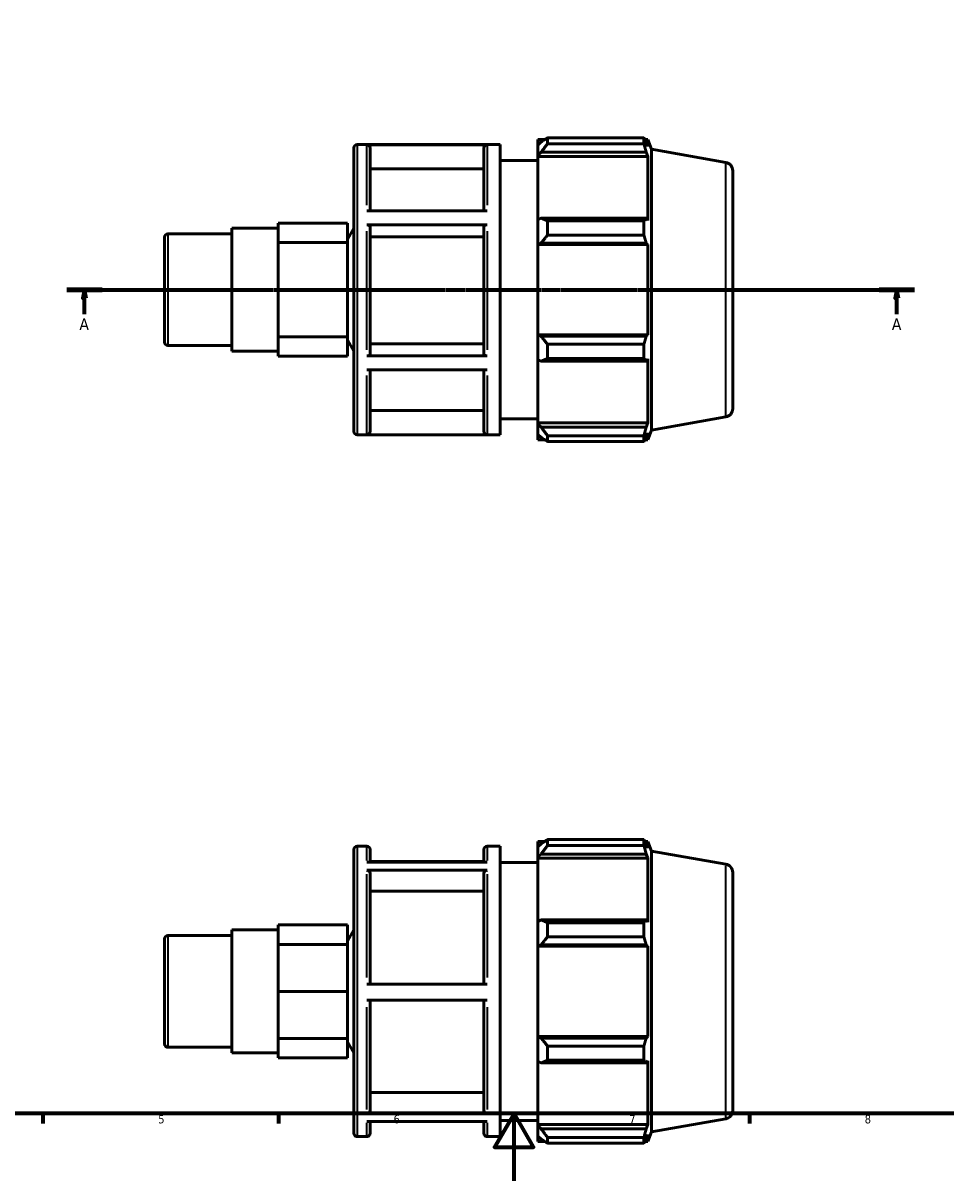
# Model space of a CAD drawing. Header units: millimetres. Extents: x 0 to 931, y 0 to 646.
# Tile 2 of 5: x 274 to 549, y 0 to 344. Entities that reach past the tile are written whole.
import ezdxf

# ---------------------------------------------------------------- set-up
doc = ezdxf.new("R2010")
doc.units = ezdxf.units.MM
doc.linetypes.add('CHAIN', pattern=[0.7087, 0.4724, -0.0591, 0.1181, -0.0591])
for name, color, linetype, lineweight in [('Border (ISO)', 7, 'Continuous', 70), ('Section Line (ISO)', 7, 'CHAIN', 70), ('Visible (ISO)', 7, 'Continuous', 50), ('Visible Narrow (ISO)', 7, 'Continuous', 35)]:
    doc.layers.add(name, color=color, linetype=linetype, lineweight=lineweight)
doc.styles.add('Label Text (ISO)', font='tahoma.ttf')
doc.styles.add('Note Text (ISO)', font='tahoma.ttf')

# ---------------------------------------------------------------- blocks, each defined once
blk = doc.blocks.new('Borders Default Border')
at = {"layer": 'Border (ISO)'}
for p, q in [((280.33, 20), (280.33, 17.1)), ((350.42, 20), (350.42, 17.1)), ((490.58, 20), (490.58, 17.1))]:
    blk.add_line(p, q, dxfattribs=at)
at = {"layer": 'Border (ISO)', "flags": 128}
for points in [[(20, 20), (20, 574), (821, 574), (821, 20), (20, 20)], [(420.5, 0), (420.5, 20), (414.73, 10), (426.27, 10), (420.5, 20)]]:
    blk.add_lwpolyline(points, dxfattribs=at)
at = {"layer": 'Border (ISO)', "color": 232, "true_color": 0xca0064, "char_height": 2.5, "attachment_point": 7, "style": 'Note Text (ISO)'}
for s, insert in [('5', (314.64, 17.05)), ('6', (384.66, 17.05)), ('7', (454.77, 17.1)), ('8', (524.81, 17.04))]:
    blk.add_mtext(s, dxfattribs=dict(at, insert=insert))
blk = doc.blocks.new('2dTransSection0')
at = {"layer": 'Section Line (ISO)', "linetype": 'CHAIN'}
blk.add_line((287.43, 265.11), (539.63, 265.11), dxfattribs=at)
at = {"layer": 'Section Line (ISO)', "linetype": 'Continuous', "lineweight": 140}
for p, q in [((287.43, 265.11), (297.94, 265.11)), ((529.12, 265.11), (539.63, 265.11))]:
    blk.add_line(p, q, dxfattribs=at)
at = {"layer": 'Section Line (ISO)', "linetype": 'Continuous'}
for p, q in [((292.69, 265.11), (292.19, 262.61)), ((292.19, 262.61), (293.19, 262.61)), ((292.69, 262.61), (292.69, 265.11)), ((293.19, 262.61), (292.69, 265.11)), ((292.69, 257.85), (292.69, 262.61)), ((534.37, 265.11), (533.87, 262.61)), ((533.87, 262.61), (534.87, 262.61)), ((534.37, 262.61), (534.37, 265.11)), ((534.87, 262.61), (534.37, 265.11)), ((534.37, 257.85), (534.37, 262.61))]:
    blk.add_line(p, q, dxfattribs=at)
at = {"layer": 'Section Line (ISO)', "linetype": 'Continuous', "flags": 128}
for points in [[(293.19, 262.61), (292.69, 265.11), (292.19, 262.61), (293.19, 262.61)], [(534.87, 262.61), (534.37, 265.11), (533.87, 262.61), (534.87, 262.61)]]:
    blk.add_lwpolyline(points, dxfattribs=at)
at = {"layer": 'Section Line (ISO)'}
for points in [[(293.19, 262.61), (292.69, 265.11), (292.19, 262.61), (293.19, 262.61)], [(534.87, 262.61), (534.37, 265.11), (533.87, 262.61), (534.87, 262.61)]]:
    blk.add_solid(points, dxfattribs=at)
at = {"layer": 'Section Line (ISO)', "char_height": 3.5, "attachment_point": 7, "style": 'Label Text (ISO)'}
for insert in [(291.2, 253.11), (532.89, 253.11)]:
    blk.add_mtext('A', dxfattribs=dict(at, insert=insert))

msp = doc.modelspace()

# ---------------------------------------------------------------- linework, layer by layer
at = {"layer": 'Visible (ISO)'}
for p, q in [((430.468, 310.271), (430.468, 308.535)), ((430.468, 310.271), (459.116, 310.271)), ((459.116, 308.535), (459.116, 310.271)), ((372.865, 222.907), (372.865, 307.307)), ((373.865, 308.307), (416.322, 308.307)), ((412.493, 308.227), (376.693, 308.227)), ((377.693, 307.225), (377.693, 288.562)), ((411.493, 288.562), (411.493, 307.225)), ((416.322, 221.907), (416.322, 308.307)), ((427.588, 309.747), (427.588, 308.138)), ((427.588, 309.747), (429.632, 309.747)), ((428.548, 309.054), (427.588, 308.138)), ((427.588, 305.128), (427.588, 308.138)), ((459.116, 308.535), (430.468, 308.535)), ((459.421, 309.747), (460.339, 309.747)), ((460.339, 307.68), (459.815, 309.054)), ((461.388, 306.864), (460.339, 309.747)), ((460.339, 307.68), (460.339, 309.747)), ((461.388, 223.349), (461.388, 306.864)), ((483.465, 302.971), (461.388, 306.864)), ((416.322, 303.507), (427.588, 303.507)), ((427.588, 305.128), (428.548, 305.98)), ((427.588, 304.703), (427.588, 305.128)), ((427.588, 304.703), (427.588, 285.941)), ((427.588, 304.703), (460.339, 304.703)), ((428.548, 305.98), (459.815, 305.98)), ((459.815, 305.98), (460.339, 304.703)), ((460.339, 285.719), (460.339, 304.703)), ((411.493, 301.011), (377.693, 301.011)), ((485.531, 300.509), (485.531, 229.704)), ((376.693, 288.562), (412.493, 288.562)), ((428.548, 286.384), (427.588, 285.941)), ((427.588, 278.674), (427.588, 285.941)), ((459.815, 286.384), (428.548, 286.384)), ((460.339, 285.719), (459.815, 286.384)), ((336.531, 246.82), (336.531, 283.393)), ((336.531, 283.393), (350.297, 283.393)), ((350.297, 282.001), (350.297, 284.9)), ((370.945, 284.9), (350.297, 284.9)), ((370.945, 279.103), (370.945, 284.9)), ((370.945, 280.069), (372.865, 283.393)), ((412.493, 284.392), (376.693, 284.392)), ((377.693, 283.891), (377.693, 245.917)), ((411.493, 245.917), (411.493, 283.891)), ((430.468, 285.55), (430.468, 281.36)), ((430.468, 285.55), (459.116, 285.55)), ((459.116, 281.36), (459.116, 285.55)), ((316.531, 249.482), (316.531, 280.731)), ((317.531, 281.731), (336.531, 281.731)), ((350.297, 279.103), (350.297, 282.001)), ((350.297, 272.105), (350.297, 279.103)), ((370.945, 279.103), (350.297, 279.103)), ((370.945, 265.107), (370.945, 279.103)), ((411.493, 280.784), (377.693, 280.784)), ((427.588, 278.674), (428.548, 278.963)), ((428.548, 278.963), (459.815, 278.963)), ((459.116, 281.36), (430.468, 281.36)), ((459.815, 278.963), (460.339, 278.53)), ((427.588, 278.53), (427.588, 278.674)), ((427.588, 278.53), (427.588, 251.683)), ((427.588, 278.53), (460.339, 278.53)), ((460.339, 251.683), (460.339, 278.53)), ((350.297, 265.107), (350.297, 272.105)), ((350.297, 258.108), (350.297, 265.107)), ((370.945, 265.107), (350.297, 265.107)), ((370.945, 251.11), (370.945, 265.107)), ((350.297, 251.11), (350.297, 258.108)), ((427.588, 251.539), (427.588, 251.683)), ((427.588, 251.683), (460.339, 251.683)), ((428.548, 251.25), (427.588, 251.539)), ((427.588, 244.272), (427.588, 251.539)), ((460.339, 251.683), (459.815, 251.25)), ((317.531, 248.482), (336.531, 248.482)), ((350.297, 248.212), (350.297, 251.11)), ((370.945, 251.11), (350.297, 251.11)), ((350.297, 245.313), (350.297, 248.212)), ((370.945, 245.313), (370.945, 251.11)), ((370.945, 250.144), (372.865, 246.82)), ((377.693, 249.022), (411.493, 249.022)), ((459.815, 251.25), (428.548, 251.25)), ((430.468, 248.853), (430.468, 244.663)), ((430.468, 248.853), (459.116, 248.853)), ((459.116, 244.663), (459.116, 248.853)), ((336.531, 246.82), (350.297, 246.82)), ((370.945, 245.313), (350.297, 245.313)), ((376.693, 245.417), (412.493, 245.417)), ((459.116, 244.663), (430.468, 244.663)), ((412.493, 241.272), (376.693, 241.272)), ((377.693, 241.272), (377.693, 222.963)), ((411.493, 222.963), (411.493, 241.272)), ((427.588, 244.272), (428.548, 243.829)), ((427.588, 244.272), (427.588, 225.51)), ((428.548, 243.829), (459.815, 243.829)), ((459.815, 243.829), (460.339, 244.494)), ((460.339, 225.51), (460.339, 244.494)), ((377.693, 229.172), (411.493, 229.172)), ((416.322, 226.707), (427.588, 226.707)), ((427.588, 225.085), (427.588, 225.51)), ((427.588, 225.51), (460.339, 225.51)), ((427.588, 222.075), (427.588, 225.085)), ((428.548, 224.233), (427.588, 225.085)), ((459.815, 224.233), (428.548, 224.233)), ((460.339, 225.51), (459.815, 224.233)), ((483.465, 227.242), (461.388, 223.349)), ((373.865, 221.907), (416.322, 221.907)), ((376.693, 221.961), (412.493, 221.961)), ((427.588, 222.075), (428.548, 221.159)), ((427.588, 222.075), (427.588, 220.467)), ((427.588, 220.467), (429.632, 220.467)), ((430.468, 221.678), (430.468, 219.942)), ((430.468, 221.678), (459.116, 221.678)), ((459.116, 219.942), (459.116, 221.678)), ((459.421, 220.467), (460.339, 220.467)), ((459.815, 221.159), (460.339, 222.533)), ((461.388, 223.349), (460.339, 220.467)), ((460.339, 220.467), (460.339, 222.533)), ((459.116, 219.942), (430.468, 219.942)), ((427.588, 100.99), (427.588, 99.381)), ((427.588, 100.99), (429.632, 100.99)), ((428.548, 100.297), (427.588, 99.381)), ((430.468, 101.514), (430.468, 99.778)), ((430.468, 101.514), (459.116, 101.514)), ((459.116, 99.778), (459.116, 101.514)), ((459.421, 100.99), (460.339, 100.99)), ((460.339, 98.924), (459.815, 100.297)), ((461.388, 98.107), (460.339, 100.99)), ((460.339, 98.924), (460.339, 100.99)), ((372.865, 14.15), (372.865, 98.55)), ((373.865, 99.55), (376.693, 99.55)), ((377.693, 98.55), (377.693, 94.802)), ((411.493, 94.802), (411.493, 98.55)), ((412.493, 99.55), (416.322, 99.55)), ((416.322, 13.15), (416.322, 99.55)), ((427.588, 96.372), (427.588, 99.381)), ((427.588, 96.372), (428.548, 97.223)), ((428.548, 97.223), (459.815, 97.223)), ((459.116, 99.778), (430.468, 99.778)), ((459.815, 97.223), (460.339, 95.946)), ((461.388, 14.593), (461.388, 98.107)), ((483.465, 94.214), (461.388, 98.107)), ((376.693, 94.802), (412.493, 94.802)), ((411.493, 95.006), (377.693, 95.006)), ((416.322, 94.75), (427.588, 94.75)), ((427.588, 95.946), (427.588, 96.372)), ((427.588, 95.946), (427.588, 77.184)), ((427.588, 95.946), (460.339, 95.946)), ((460.339, 76.962), (460.339, 95.946)), ((412.493, 92.38), (376.693, 92.38)), ((377.693, 91.512), (377.693, 58.524)), ((411.493, 58.524), (411.493, 91.512)), ((485.531, 91.752), (485.531, 20.947)), ((411.493, 86.13), (377.693, 86.13)), ((370.945, 76.143), (350.297, 76.143)), ((350.297, 73.245), (350.297, 76.143)), ((370.945, 70.346), (370.945, 76.143)), ((428.548, 77.627), (427.588, 77.184)), ((427.588, 69.917), (427.588, 77.184)), ((459.815, 77.627), (428.548, 77.627)), ((430.468, 76.793), (430.468, 72.603)), ((430.468, 76.793), (459.116, 76.793)), ((459.116, 72.603), (459.116, 76.793)), ((460.339, 76.962), (459.815, 77.627)), ((317.531, 72.974), (336.531, 72.974)), ((336.531, 38.063), (336.531, 74.637)), ((336.531, 74.637), (350.297, 74.637)), ((350.297, 70.346), (350.297, 73.245)), ((370.945, 71.312), (372.865, 74.637)), ((459.116, 72.603), (430.468, 72.603)), ((316.531, 40.725), (316.531, 71.974)), ((370.945, 70.346), (350.297, 70.346)), ((350.297, 63.348), (350.297, 70.346)), ((370.945, 56.35), (370.945, 70.346)), ((427.588, 69.917), (428.548, 70.206)), ((427.588, 69.773), (427.588, 69.917)), ((427.588, 69.773), (427.588, 42.926)), ((427.588, 69.773), (460.339, 69.773)), ((428.548, 70.206), (459.815, 70.206)), ((459.815, 70.206), (460.339, 69.773)), ((460.339, 42.926), (460.339, 69.773)), ((350.297, 56.35), (350.297, 63.348)), ((350.297, 49.352), (350.297, 56.35)), ((370.945, 56.35), (350.297, 56.35)), ((370.945, 42.353), (370.945, 56.35)), ((376.693, 58.524), (412.493, 58.524)), ((412.493, 53.724), (376.693, 53.724)), ((377.693, 53.724), (377.693, 20.939)), ((411.493, 20.939), (411.493, 53.724)), ((350.297, 42.353), (350.297, 49.352)), ((350.297, 39.455), (350.297, 42.353)), ((370.945, 42.353), (350.297, 42.353)), ((370.945, 36.556), (370.945, 42.353)), ((370.945, 41.388), (372.865, 38.063)), ((427.588, 42.782), (427.588, 42.926)), ((427.588, 42.926), (460.339, 42.926)), ((427.588, 35.516), (427.588, 42.782)), ((428.548, 42.493), (427.588, 42.782)), ((459.815, 42.493), (428.548, 42.493)), ((460.339, 42.926), (459.815, 42.493)), ((317.531, 39.725), (336.531, 39.725)), ((336.531, 38.063), (350.297, 38.063)), ((350.297, 36.556), (350.297, 39.455)), ((430.468, 40.097), (430.468, 35.906)), ((430.468, 40.097), (459.116, 40.097)), ((459.116, 35.906), (459.116, 40.097)), ((370.945, 36.556), (350.297, 36.556)), ((427.588, 35.516), (427.588, 16.753)), ((427.588, 35.516), (428.548, 35.072)), ((428.548, 35.072), (459.815, 35.072)), ((459.116, 35.906), (430.468, 35.906)), ((459.815, 35.072), (460.339, 35.737)), ((460.339, 16.753), (460.339, 35.737)), ((377.693, 26.317), (411.493, 26.317)), ((376.693, 20.072), (412.493, 20.072)), ((412.493, 17.694), (376.693, 17.694)), ((377.693, 17.694), (377.693, 14.15)), ((411.493, 14.15), (411.493, 17.694)), ((416.322, 17.95), (427.588, 17.95)), ((483.465, 18.485), (461.388, 14.593)), ((427.588, 16.328), (427.588, 16.753)), ((427.588, 16.753), (460.339, 16.753)), ((427.588, 13.318), (427.588, 16.328)), ((428.548, 15.476), (427.588, 16.328)), ((459.815, 15.476), (428.548, 15.476)), ((460.339, 16.753), (459.815, 15.476)), ((461.388, 14.593), (460.339, 11.71)), ((373.865, 13.15), (376.693, 13.15)), ((412.493, 13.15), (416.322, 13.15)), ((427.588, 13.318), (427.588, 11.71)), ((427.588, 13.318), (428.548, 12.402)), ((427.588, 11.71), (429.632, 11.71)), ((430.468, 12.921), (430.468, 11.185)), ((430.468, 12.921), (459.116, 12.921)), ((459.116, 11.185), (430.468, 11.185)), ((459.116, 11.185), (459.116, 12.921)), ((459.421, 11.71), (460.339, 11.71)), ((459.815, 12.402), (460.339, 13.776)), ((460.339, 11.71), (460.339, 13.776))]:
    msp.add_line(p, q, dxfattribs=at)
for centre, radius, start, end in [((373.865, 307.307), 1, 90, 180), ((483.031, 300.509), 2.5, 0, 80), ((317.531, 280.731), 1, 90, 180), ((317.531, 249.482), 1, 180, 270), ((483.031, 229.704), 2.5, 280, 0), ((373.865, 222.907), 1, 180, 270), ((373.865, 98.55), 1, 90, 180), ((376.693, 98.55), 1, 0, 90), ((412.493, 98.55), 1, 90, 180), ((483.031, 91.752), 2.5, 0, 80), ((317.531, 71.974), 1, 90, 180), ((317.531, 40.725), 1, 180, 270), ((483.031, 20.947), 2.5, 280, 0), ((373.865, 14.15), 1, 180, 270), ((376.693, 14.15), 1, 270, 0), ((412.493, 14.15), 1, 180, 270)]:
    msp.add_arc(centre, radius, start, end, dxfattribs=at)
for points, weights in [([(430.468, 310.271), (429.47, 309.65), (428.548, 309.054)], [1.01257097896, 1.00907789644, 1.00477596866]), ([(459.116, 310.271), (459.479, 309.65), (459.815, 309.054)], [1, 1.00147661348, 1.00213666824]), ([(428.548, 305.98), (429.47, 307.232), (430.468, 308.535)], [1.00477596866, 1.00907789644, 1.01257097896]), ([(459.815, 305.98), (459.479, 307.232), (459.116, 308.535)], [1.00213666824, 1.00147661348, 1]), ([(430.468, 285.55), (429.47, 285.975), (428.548, 286.384)], [1.01257097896, 1.00907789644, 1.00477596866]), ([(459.116, 285.55), (459.479, 285.975), (459.815, 286.384)], [1, 1.00147661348, 1.00213666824]), ([(428.548, 278.963), (429.47, 280.137), (430.468, 281.36)], [1.00477596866, 1.00907789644, 1.01257097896]), ([(459.815, 278.963), (459.479, 280.137), (459.116, 281.36)], [1.00213666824, 1.00147661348, 1]), ([(430.468, 248.853), (429.47, 250.076), (428.548, 251.25)], [1.01257097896, 1.00907789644, 1.00477596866]), ([(459.116, 248.853), (459.479, 250.076), (459.815, 251.25)], [1, 1.00147661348, 1.00213666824]), ([(428.548, 243.829), (429.47, 244.238), (430.468, 244.663)], [1.00477596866, 1.00907789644, 1.01257097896]), ([(459.815, 243.829), (459.479, 244.238), (459.116, 244.663)], [1.00213666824, 1.00147661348, 1]), ([(430.468, 221.678), (429.47, 222.981), (428.548, 224.233)], [1.01257097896, 1.00907789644, 1.00477596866]), ([(459.116, 221.678), (459.479, 222.981), (459.815, 224.233)], [1, 1.00147661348, 1.00213666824]), ([(428.548, 221.159), (429.47, 220.563), (430.468, 219.942)], [1.00477596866, 1.00907789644, 1.01257097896]), ([(459.815, 221.159), (459.479, 220.563), (459.116, 219.942)], [1.00213666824, 1.00147661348, 1]), ([(430.468, 101.514), (429.47, 100.893), (428.548, 100.297)], [1.01257097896, 1.00907789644, 1.00477596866]), ([(459.116, 101.514), (459.479, 100.893), (459.815, 100.297)], [1, 1.00147661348, 1.00213666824]), ([(428.548, 97.223), (429.47, 98.475), (430.468, 99.778)], [1.00477596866, 1.00907789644, 1.01257097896]), ([(459.815, 97.223), (459.479, 98.475), (459.116, 99.778)], [1.00213666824, 1.00147661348, 1]), ([(430.468, 76.793), (429.47, 77.219), (428.548, 77.627)], [1.01257097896, 1.00907789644, 1.00477596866]), ([(459.116, 76.793), (459.479, 77.219), (459.815, 77.627)], [1, 1.00147661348, 1.00213666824]), ([(428.548, 70.206), (429.47, 71.38), (430.468, 72.603)], [1.00477596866, 1.00907789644, 1.01257097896]), ([(459.815, 70.206), (459.479, 71.38), (459.116, 72.603)], [1.00213666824, 1.00147661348, 1]), ([(430.468, 40.097), (429.47, 41.319), (428.548, 42.493)], [1.01257097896, 1.00907789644, 1.00477596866]), ([(459.116, 40.097), (459.479, 41.319), (459.815, 42.493)], [1, 1.00147661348, 1.00213666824]), ([(428.548, 35.072), (429.47, 35.481), (430.468, 35.906)], [1.00477596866, 1.00907789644, 1.01257097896]), ([(459.815, 35.072), (459.479, 35.481), (459.116, 35.906)], [1.00213666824, 1.00147661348, 1]), ([(430.468, 12.921), (429.47, 14.225), (428.548, 15.476)], [1.01257097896, 1.00907789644, 1.00477596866]), ([(459.116, 12.921), (459.479, 14.225), (459.815, 15.476)], [1, 1.00147661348, 1.00213666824]), ([(428.548, 12.402), (429.47, 11.806), (430.468, 11.185)], [1.00477596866, 1.00907789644, 1.01257097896]), ([(459.815, 12.402), (459.479, 11.806), (459.116, 11.185)], [1.00213666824, 1.00147661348, 1])]:
    msp.add_rational_spline(points, weights, degree=2, dxfattribs=at)
for points, knots in [([(376.693, 308.227), (376.816, 308.227), (376.962, 308.198), (377.19, 308.103), (377.313, 308.021), (377.487, 307.846), (377.57, 307.723), (377.664, 307.494), (377.693, 307.348), (377.693, 307.225)], [0, 0, 0, 0, 0.03700186, 0.03700186, 0.07403875, 0.07403875, 0.11111911, 0.11111911, 0.14823724, 0.14823724, 0.14823724, 0.14823724]), ([(411.493, 307.225), (411.493, 307.348), (411.522, 307.494), (411.617, 307.723), (411.699, 307.846), (411.874, 308.021), (411.997, 308.103), (412.225, 308.198), (412.37, 308.227), (412.493, 308.227)], [0.44472334, 0.44472334, 0.44472334, 0.44472334, 0.48184147, 0.48184147, 0.51892182, 0.51892182, 0.55595871, 0.55595871, 0.59296057, 0.59296057, 0.59296057, 0.59296057]), ([(376.693, 284.392), (376.816, 284.392), (376.962, 284.378), (377.19, 284.331), (377.313, 284.289), (377.487, 284.202), (377.57, 284.14), (377.664, 284.026), (377.693, 283.953), (377.693, 283.891)], [0, 0, 0, 0, 0.03700186, 0.03700186, 0.07403875, 0.07403875, 0.11111911, 0.11111911, 0.14823724, 0.14823724, 0.14823724, 0.14823724]), ([(411.493, 283.891), (411.493, 283.953), (411.522, 284.026), (411.617, 284.14), (411.699, 284.202), (411.874, 284.289), (411.997, 284.331), (412.225, 284.378), (412.37, 284.392), (412.493, 284.392)], [0.44472334, 0.44472334, 0.44472334, 0.44472334, 0.48184147, 0.48184147, 0.51892182, 0.51892182, 0.55595871, 0.55595871, 0.59296057, 0.59296057, 0.59296057, 0.59296057]), ([(377.693, 245.917), (377.693, 245.855), (377.664, 245.783), (377.57, 245.668), (377.487, 245.607), (377.313, 245.519), (377.19, 245.478), (376.962, 245.431), (376.816, 245.417), (376.693, 245.417)], [0.44458629, 0.44458629, 0.44458629, 0.44458629, 0.48167476, 0.48167476, 0.51873737, 0.51873737, 0.55577022, 0.55577022, 0.59277908, 0.59277908, 0.59277908, 0.59277908]), ([(412.493, 245.417), (412.37, 245.417), (412.225, 245.431), (411.997, 245.478), (411.873, 245.519), (411.699, 245.607), (411.617, 245.668), (411.522, 245.783), (411.493, 245.855), (411.493, 245.917)], [0, 0, 0, 0, 0.03700886, 0.03700886, 0.0740417, 0.0740417, 0.11110431, 0.11110431, 0.14819278, 0.14819278, 0.14819278, 0.14819278]), ([(377.693, 222.963), (377.693, 222.839), (377.664, 222.693), (377.57, 222.465), (377.487, 222.342), (377.313, 222.167), (377.19, 222.085), (376.962, 221.99), (376.816, 221.961), (376.693, 221.961)], [0.44458629, 0.44458629, 0.44458629, 0.44458629, 0.48167476, 0.48167476, 0.51873737, 0.51873737, 0.55577022, 0.55577022, 0.59277908, 0.59277908, 0.59277908, 0.59277908]), ([(412.493, 221.961), (412.37, 221.961), (412.225, 221.99), (411.997, 222.085), (411.873, 222.167), (411.699, 222.342), (411.617, 222.465), (411.522, 222.693), (411.493, 222.839), (411.493, 222.963)], [0, 0, 0, 0, 0.03700886, 0.03700886, 0.0740417, 0.0740417, 0.11110431, 0.11110431, 0.14819278, 0.14819278, 0.14819278, 0.14819278]), ([(376.693, 92.38), (376.816, 92.38), (376.962, 92.355), (377.19, 92.273), (377.313, 92.201), (377.487, 92.05), (377.57, 91.943), (377.664, 91.745), (377.693, 91.619), (377.693, 91.512)], [0, 0, 0, 0, 0.03700186, 0.03700186, 0.07403875, 0.07403875, 0.11111911, 0.11111911, 0.14823724, 0.14823724, 0.14823724, 0.14823724]), ([(411.493, 91.512), (411.493, 91.619), (411.522, 91.745), (411.617, 91.943), (411.699, 92.05), (411.874, 92.201), (411.997, 92.273), (412.225, 92.355), (412.37, 92.38), (412.493, 92.38)], [0.44472334, 0.44472334, 0.44472334, 0.44472334, 0.48184147, 0.48184147, 0.51892182, 0.51892182, 0.55595871, 0.55595871, 0.59296057, 0.59296057, 0.59296057, 0.59296057]), ([(377.693, 20.939), (377.693, 20.832), (377.664, 20.706), (377.57, 20.508), (377.487, 20.401), (377.313, 20.25), (377.19, 20.179), (376.962, 20.097), (376.816, 20.072), (376.693, 20.072)], [0.44458629, 0.44458629, 0.44458629, 0.44458629, 0.48167476, 0.48167476, 0.51873737, 0.51873737, 0.55577022, 0.55577022, 0.59277908, 0.59277908, 0.59277908, 0.59277908]), ([(412.493, 20.072), (412.37, 20.072), (412.225, 20.097), (411.997, 20.179), (411.873, 20.25), (411.699, 20.401), (411.617, 20.508), (411.522, 20.706), (411.493, 20.832), (411.493, 20.939)], [0, 0, 0, 0, 0.03700886, 0.03700886, 0.0740417, 0.0740417, 0.11110431, 0.11110431, 0.14819278, 0.14819278, 0.14819278, 0.14819278])]:
    msp.add_open_spline(points, degree=3, knots=knots, dxfattribs=at)
at = {"layer": 'Visible Narrow (ISO)'}
for p, q in [((373.865, 307.775), (373.865, 222.438)), ((376.693, 290.233), (376.693, 308.057)), ((412.493, 308.057), (412.493, 290.233)), ((483.465, 227.708), (483.465, 302.505)), ((376.693, 247.237), (376.693, 282.563)), ((412.493, 282.563), (412.493, 247.237)), ((317.531, 281.526), (317.531, 248.687)), ((376.693, 222.11), (376.693, 239.613)), ((412.493, 239.613), (412.493, 222.11)), ((373.865, 99.018), (373.865, 13.681)), ((376.693, 95.257), (376.693, 99.538)), ((412.493, 99.538), (412.493, 95.257)), ((483.465, 18.952), (483.465, 93.748)), ((376.693, 60.54), (376.693, 91.225)), ((412.493, 91.225), (412.493, 60.54)), ((317.531, 72.769), (317.531, 39.93)), ((376.693, 21.209), (376.693, 51.709)), ((412.493, 51.709), (412.493, 21.209)), ((376.693, 13.161), (376.693, 17.258)), ((412.493, 17.258), (412.493, 13.161))]:
    msp.add_line(p, q, dxfattribs=at)

# ---------------------------------------------------------------- block references
msp.add_blockref('Borders Default Border', (0, 0))
at = {"layer": 'Section Line (ISO)'}
msp.add_blockref('2dTransSection0', (0, 0), dxfattribs=at)

doc.saveas('drawing.dxf')
